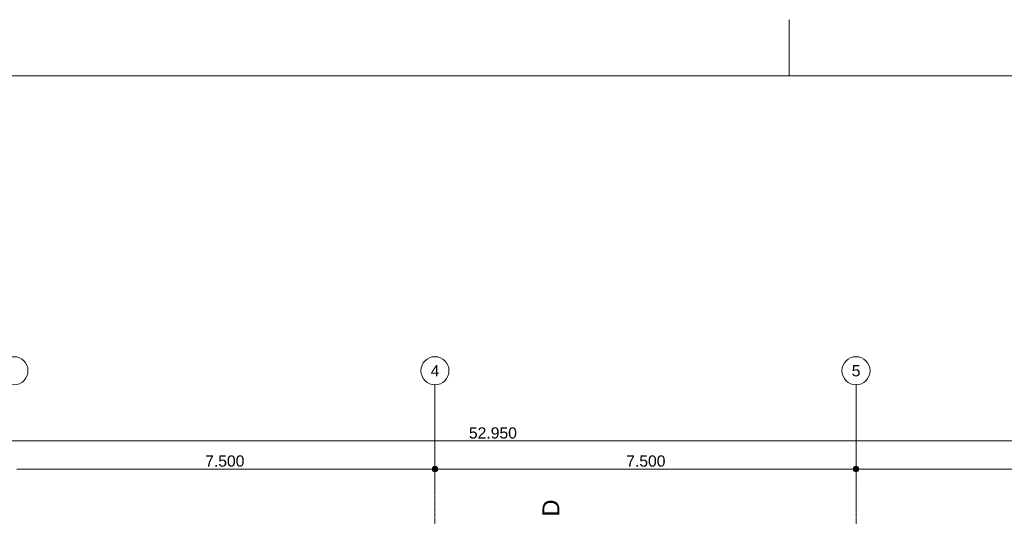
# Model space of a CAD drawing. Extents: x 0 to 92550, y 0 to 59400.
# Tile 90 of 94: x 28342 to 45881, y 50558 to 59400. Entities that reach past the tile are written whole.
import ezdxf
from ezdxf.xclip import XClip

# ---------------------------------------------------------------- set-up
doc = ezdxf.new("R2010")
doc.units = 0
doc.header["$MEASUREMENT"] = 0
doc.header["$XCLIPFRAME"] = 0
doc.linetypes.add('Streep-punt fijn', pattern=[1251.000023, 626.000023, -312.5, 0, -312.5])
for name, color, linetype in [('ZZ A Stramien', 7, 'Continuous'), ('ZZ Maatvoering 1_ 50_100', 7, 'Continuous'), ('ZZ Markers doorsnede', 7, 'Continuous')]:
    doc.layers.add(name, color=color, linetype=linetype)
doc.styles.add('GENERATED_STYLE_2', font='arial.ttf')

# ---------------------------------------------------------------- blocks, each defined once
blk = doc.blocks.new('Drawing_1_1', base_point=(5739, 6500))
at = {"layer": 'ZZ Maatvoering 1_ 50_100', "linetype": 'Continuous', "lineweight": 0, "true_color": 0x000000}
for points in [[(35689, 51400), (35693, 51381), (35704, 51365), (35720, 51354), (35739, 51350), (35758, 51354), (35774, 51365), (35785, 51381), (35789, 51400), (35785, 51419), (35774, 51435), (35758, 51446), (35739, 51450), (35720, 51446), (35704, 51435), (35693, 51419)], [(43189, 51400), (43193, 51381), (43204, 51365), (43220, 51354), (43239, 51350), (43258, 51354), (43274, 51365), (43285, 51381), (43289, 51400), (43285, 51419), (43274, 51435), (43258, 51446), (43239, 51450), (43220, 51446), (43204, 51435), (43193, 51419)]]:
    blk.add_hatch(color=18, dxfattribs=at).paths.add_polyline_path(points)
at = {"layer": 'ZZ A Stramien', "color": 7, "linetype": 'Streep-punt fijn', "lineweight": 9, "ltscale": 0.01}
for p, q in [((35739, 6500), (35739, 52900)), ((43239, 6500), (43239, 52900))]:
    blk.add_line(p, q, dxfattribs=at)
at = {"layer": 'ZZ A Stramien', "color": 7, "linetype": 'Continuous', "lineweight": 9, "ltscale": 0.01}
for centre in [(28239, 53150), (35739, 53150), (43239, 53150)]:
    blk.add_circle(centre, 250, dxfattribs=at)
at = {"layer": 'ZZ A Stramien', "color": 7, "linetype": 'Streep-punt fijn', "lineweight": 9, "ltscale": 0.01}
for p in [(35739, 52900), (35739, 52900), (35739, 52900), (43239, 52900), (43239, 52900), (43239, 52900)]:
    blk.add_point(p, dxfattribs=at)
at = {"layer": 'ZZ Maatvoering 1_ 50_100', "color": 7, "linetype": 'Continuous', "lineweight": 5, "ltscale": 0.01}
for p, q in [((10339, 51900), (63189, 51900)), ((35739, 51450), (35739, 51588)), ((43239, 51450), (43239, 51588)), ((28289, 51400), (35689, 51400)), ((35789, 51400), (43189, 51400)), ((43289, 51400), (50689, 51400)), ((35739, 51213), (35739, 51350)), ((43239, 51213), (43239, 51350))]:
    blk.add_line(p, q, dxfattribs=at)
for centre in [(35739, 51400), (43239, 51400)]:
    blk.add_circle(centre, 50, dxfattribs=at)
at = {"layer": 'ZZ A Stramien', "color": 7, "linetype": 'Continuous', "lineweight": 5, "char_height": 200, "attachment_point": 1, "style": 'GENERATED_STYLE_2'}
for s, insert in [('\\A1;{\\pql;\\pt0;\\fArial|b0|i0|c0|p0;\\W1.000000;4}', (35663, 53250)), ('\\A1;{\\pql;\\pt0;\\fArial|b0|i0|c0|p0;\\W1.000000;5}', (43163, 53250))]:
    blk.add_mtext(s, dxfattribs=dict(at, insert=insert))
at = {"layer": 'ZZ Maatvoering 1_ 50_100', "color": 7, "linetype": 'Continuous', "lineweight": 5, "char_height": 200, "attachment_point": 7, "style": 'GENERATED_STYLE_2'}
for s, insert, width in [('\\A1;{\\pql;\\fArial|b0|i0|c0|p0;\\W1.000000;52.950}', (36344, 51940), 838.93), ('\\A1;{\\pql;\\fArial|b0|i0|c0|p0;\\W1.000000;7.500}', (31646, 51440), 686.38), ('\\A1;{\\pql;\\fArial|b0|i0|c0|p0;\\W1.000000;7.500}', (39146, 51440), 686.38)]:
    blk.add_mtext(s, dxfattribs=dict(at, insert=insert, width=width))
at = {"layer": 'ZZ Markers doorsnede', "color": 7, "linetype": 'Continuous', "lineweight": 5, "insert": (37954, 50857), "char_height": 300, "attachment_point": 9, "rotation": 90, "style": 'GENERATED_STYLE_2'}
blk.add_mtext('\\A1;{\\pqr;\\pt0;\\fArial|b0|i0|c0|p0;\\W1.000000;D}', dxfattribs=at)

msp = doc.modelspace()

# ---------------------------------------------------------------- linework, layer by layer
at = {"color": 7, "linetype": 'Continuous', "lineweight": 5, "ltscale": 0.01}
msp.add_line((42050, 59400), (42050, 58400), dxfattribs=at)

# ---------------------------------------------------------------- block references
at = {"color": 7, "linetype": 'Continuous', "lineweight": 25, "ltscale": 0.01}
ref = msp.add_blockref('Drawing_1_1', (5739, 6500), dxfattribs=at)
XClip(ref).set_block_clipping_path([(1000, 1000), (74950, 58400)])

# ---------------------------------------------------------------- next in the draw order: linework, layer by layer
at = {"color": 7, "linetype": 'Continuous', "lineweight": 15, "ltscale": 0.01, "flags": 128}
msp.add_lwpolyline([(1000, 58400), (83100, 58400), (83100, 1000), (1000, 1000)], close=True, dxfattribs=at)

doc.saveas('drawing.dxf')
